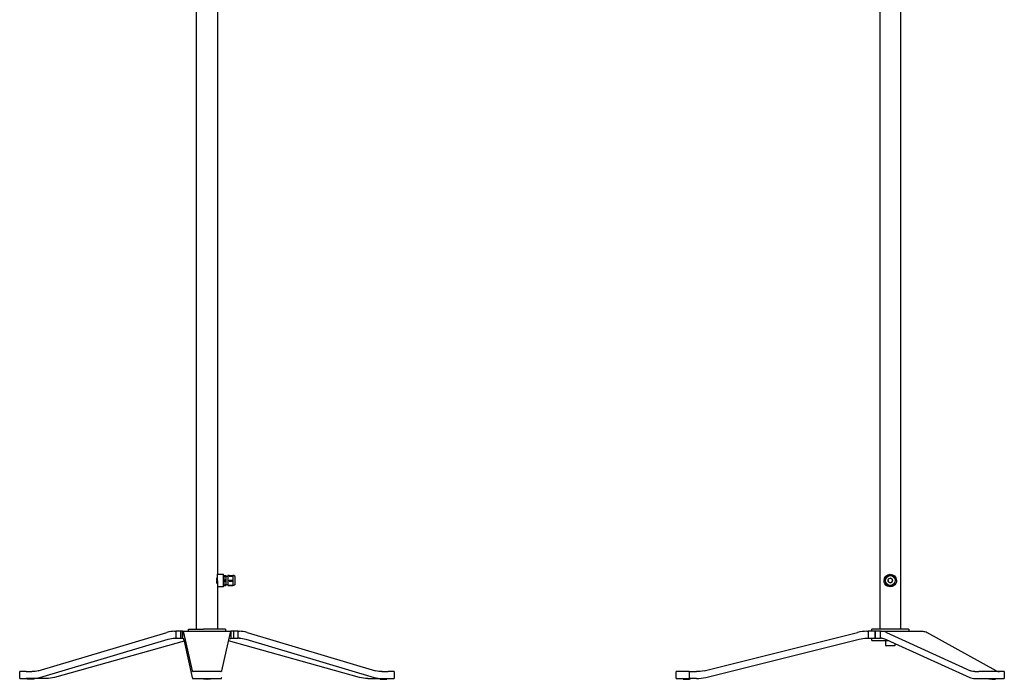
# Model space of a CAD drawing. Extents: x -3 to 1506, y 0 to 2864.
# Tile 1 of 4: x 0 to 1416, y 0 to 948. Entities that reach past the tile are written whole.
import ezdxf

# ---------------------------------------------------------------- set-up
doc = ezdxf.new("R2010")
doc.units = 0
doc.header["$MEASUREMENT"] = 0
doc.layers.add('MAKE2D$VISIBILE$CURVE', color=7, linetype='CONTINUOUS')

msp = doc.modelspace()

# ---------------------------------------------------------------- linework, layer by layer
at = {"layer": 'MAKE2D$VISIBILE$CURVE', "color": 7}
for p, q in [((254.4, 72), (254.4, 1550.9)), ((284.4, 1550.9), (284.4, 151)), ((1237.3, 1550.9), (1237.3, 72)), ((1267.3, 72), (1267.3, 1550.9)), ((283.5, 144.1), (283.4, 143.1)), ((283.4, 142), (283.5, 139.9)), ((283.7, 145.1), (283.5, 144.1)), ((283.9, 145.9), (283.7, 145.1)), ((284.4, 147.4), (284.3, 147.1)), ((284.4, 147.5), (284.4, 151)), ((284.4, 151), (293.4, 151)), ((284.4, 147.4), (284.4, 147.5)), ((284.4, 141.8), (284.4, 147.5)), ((284.4, 141.8), (284.4, 136.5)), ((293.6, 141.8), (293.1, 141.8)), ((293.4, 142.3), (293.4, 151)), ((293.4, 141.8), (293.4, 142.3)), ((293.4, 142.3), (293.7, 142.3)), ((293.6, 142.2), (293.4, 142.2)), ((293.4, 135.5), (293.4, 141.8)), ((293.4, 141.7), (293.7, 141.7)), ((293.6, 142.2), (293.6, 141.8)), ((293.6, 141.7), (293.6, 141.8)), ((293.7, 148.6), (293.7, 142.3)), ((293.7, 142.3), (293.7, 141.7)), ((293.7, 141.7), (293.7, 135.4)), ((293.7, 141.7), (293.9, 141.7)), ((293.9, 148.9), (293.9, 149.1)), ((293.9, 148.5), (293.9, 148.9)), ((296.3, 148.9), (293.9, 148.9)), ((293.9, 148.1), (293.9, 148.5)), ((293.9, 142.4), (293.9, 148.1)), ((293.9, 148.1), (296.3, 148.1)), ((293.9, 141.7), (293.9, 142.4)), ((296.3, 142.4), (293.9, 142.4)), ((293.9, 141), (293.9, 141.7)), ((296.4, 148.9), (296.3, 148.9)), ((296.3, 148.9), (296.3, 148.1)), ((296.3, 148.1), (296.4, 146.6)), ((296.4, 143.9), (296.3, 142.4)), ((296.3, 142.4), (296.3, 141.7)), ((296.3, 141.7), (296.3, 141)), ((296.4, 149.1), (296.4, 148.9)), ((296.4, 148.3), (296.4, 148.9)), ((296.4, 146.6), (296.4, 148.3)), ((296.4, 148.3), (299.5, 148.3)), ((296.4, 146.6), (296.4, 143.9)), ((296.4, 141.7), (296.4, 143.9)), ((296.4, 139.6), (296.4, 141.7)), ((299.5, 149), (299.5, 148.3)), ((301.5, 149), (299.5, 149)), ((299.5, 148.3), (299.5, 135.7)), ((301.5, 149), (301.5, 149.1)), ((301.5, 149.1), (306.8, 149.1)), ((301.5, 148.1), (301.5, 148.9)), ((301.5, 148.9), (306.8, 148.9)), ((301.5, 148.1), (306.8, 148.1)), ((301.5, 142.4), (306.8, 142.4)), ((301.5, 141), (301.5, 142.4)), ((306.8, 149.1), (306.8, 149)), ((306.8, 149), (306.8, 148.9)), ((307.9, 149), (306.8, 149)), ((306.8, 148.9), (306.8, 148.1)), ((306.8, 148.1), (306.8, 145.3)), ((306.8, 145.3), (306.8, 142.4)), ((306.8, 142.4), (306.8, 141)), ((309.9, 137), (309.9, 147)), ((1246.1, 145.3), (1244.6, 142.4)), ((1247.6, 148.1), (1246.1, 145.3)), ((1252, 149), (1248.8, 148.9)), ((1255.3, 149.1), (1252, 149)), ((1258.2, 145.7), (1256.5, 148.5)), ((1260, 143), (1258.2, 145.7)), ((1258.5, 138.7), (1260, 141.6)), ((283.5, 139.9), (283.4, 140.9)), ((283.7, 138.9), (283.5, 139.9)), ((283.9, 138.1), (283.7, 138.9)), ((284.1, 137.4), (283.9, 138.1)), ((284.4, 136.6), (284.3, 136.9)), ((284.4, 136.6), (284.4, 136.5)), ((284.4, 136.5), (284.4, 133)), ((284.4, 133), (284.4, 72)), ((293.4, 133), (284.4, 133)), ((293.4, 133), (293.4, 135.5)), ((293.9, 135.5), (293.9, 141)), ((293.9, 141), (296.3, 141)), ((293.9, 134.9), (293.9, 135.5)), ((296.3, 135.5), (293.9, 135.5)), ((293.9, 134.9), (296.3, 134.9)), ((296.3, 141), (296.4, 139.6)), ((296.4, 137), (296.3, 135.5)), ((296.3, 135.5), (296.3, 134.9)), ((296.3, 134.9), (296.4, 134.9)), ((296.4, 139.6), (296.4, 137)), ((296.4, 135.7), (296.4, 137)), ((299.5, 135.7), (296.4, 135.7)), ((296.4, 134.9), (296.4, 135.7)), ((299.5, 135.7), (299.5, 135)), ((301.5, 135), (299.5, 135)), ((299.5, 135), (301.5, 135)), ((301.5, 141), (306.8, 141)), ((301.5, 135), (301.5, 135.5)), ((301.5, 135.5), (306.8, 135.5)), ((301.5, 134.9), (301.5, 135)), ((301.5, 134.9), (306.8, 134.9)), ((306.8, 141), (306.8, 138.3)), ((306.8, 138.3), (306.8, 135.5)), ((306.8, 135.5), (306.8, 135)), ((306.8, 135), (306.8, 134.9)), ((307.9, 135), (306.8, 135)), ((1244.7, 141), (1246.4, 138.3)), ((1246.4, 138.3), (1248.1, 135.5)), ((1249.3, 134.9), (1252.6, 135)), ((1252.6, 135), (1255.8, 135.1)), ((1257, 135.9), (1258.5, 138.7)), ((242.9, 72), (254.4, 72)), ((242.9, 69), (242.9, 72)), ((254.4, 72), (264.2, 72)), ((284.4, 72), (264.2, 72)), ((295.9, 72), (284.4, 72)), ((295.9, 72), (295.9, 69)), ((1237.3, 72), (1225.8, 72)), ((1225.8, 69), (1225.8, 72)), ((1267.3, 72), (1237.3, 72)), ((1278.3, 72), (1267.3, 72)), ((1278.3, 72), (1278.8, 72)), ((1278.8, 72), (1278.8, 69)), ((26.8, 12.3), (211.7, 67.4)), ((28.9, 2.6), (213.8, 57.7)), ((222.9, 69), (224.5, 69)), ((222.9, 59), (224.5, 59)), ((224.5, 69), (224.5, 59)), ((231.3, 69), (224.5, 69)), ((224.5, 59), (231.3, 59)), ((231.3, 69), (231.3, 67.4)), ((231.4, 69), (231.3, 69)), ((231.3, 67.4), (231.3, 59)), ((231.3, 67.4), (231.4, 67.4)), ((231.4, 63.5), (231.3, 63.4)), ((231.3, 59), (231.4, 59)), ((231.4, 69), (231.4, 67.4)), ((231.6, 69), (231.4, 69)), ((231.4, 67.4), (231.4, 59)), ((231.4, 59), (231.6, 59)), ((231.6, 69), (231.6, 59)), ((231.6, 69), (231.6, 69)), ((231.6, 67.4), (231.6, 69)), ((234.9, 69), (231.6, 69)), ((231.6, 59), (231.6, 67.4)), ((231.6, 67.4), (231.6, 67.4)), ((231.6, 63.5), (231.6, 63.5)), ((231.6, 59), (231.6, 59)), ((231.6, 59), (234.9, 59)), ((234.9, 59), (234.9, 69)), ((234.9, 69), (235, 69)), ((235, 59), (234.9, 59)), ((235.1, 69), (235, 69)), ((235, 69), (235, 69)), ((235, 69), (235, 69)), ((235, 69), (235, 69)), ((235, 69), (235, 69)), ((235, 69), (235, 69)), ((235, 69), (235, 69)), ((235, 69), (235, 69)), ((235, 69), (235, 69)), ((235, 69), (235, 69)), ((235, 69), (242.9, 69)), ((235, 59), (235, 59)), ((235, 59), (235, 59)), ((235, 59), (235, 59)), ((235, 59), (235, 59)), ((235, 59), (235.1, 59)), ((235.1, 68.9), (235.1, 69)), ((235.1, 69), (235.1, 69)), ((235.1, 69), (235.1, 69)), ((235.1, 69), (235.1, 69)), ((235.1, 69), (235.1, 69)), ((235.1, 69), (235.1, 69)), ((235.1, 69), (235.1, 69)), ((235.1, 69), (235.1, 69)), ((235.1, 69), (235.1, 69)), ((235.1, 69), (235.1, 69)), ((235.1, 69), (235.1, 69)), ((235.1, 69), (235.1, 69)), ((235.1, 69), (235.1, 69)), ((235.1, 69), (235.1, 69)), ((235.1, 69), (235.1, 69)), ((235.1, 69), (235.1, 69)), ((235.1, 69), (235.1, 69)), ((235.1, 69), (235.1, 69)), ((235.1, 69), (235.1, 69)), ((235.1, 69), (235.1, 69)), ((235.1, 69), (235.1, 69)), ((235.2, 68.9), (235.1, 68.9)), ((235.1, 59), (235.1, 59)), ((235.1, 59), (235.1, 59)), ((235.1, 59), (235.1, 59)), ((235.1, 59), (235.1, 59)), ((235.1, 59), (235.1, 59)), ((235.1, 59), (235.1, 59)), ((235.1, 59), (235.1, 59)), ((235.1, 59), (235.1, 59)), ((235.1, 59), (235.1, 59)), ((235.1, 59), (235.1, 59)), ((235.1, 59), (235.1, 59)), ((235.1, 59), (235.1, 59)), ((235.1, 59), (235.1, 59)), ((235.1, 59), (235.1, 59)), ((235.1, 59), (235.1, 59)), ((235.1, 59), (235.1, 59)), ((235.1, 59), (235.1, 59)), ((235.1, 59), (235.1, 59)), ((235.1, 59), (235.2, 59)), ((235.2, 68.8), (235.2, 68.9)), ((235.2, 68.9), (235.2, 68.9)), ((235.2, 68.9), (235.2, 68.9)), ((235.2, 68.9), (235.2, 68.9)), ((235.2, 68.9), (235.2, 68.9)), ((235.2, 68.9), (235.2, 68.9)), ((235.2, 68.9), (235.2, 68.9)), ((235.2, 68.9), (235.2, 68.9)), ((235.2, 68.9), (235.2, 68.9)), ((235.2, 68.9), (235.2, 68.9)), ((235.3, 68.8), (235.2, 68.8)), ((235.2, 68.8), (235.2, 68.8)), ((235.2, 59), (235.2, 58.9)), ((235.2, 58.9), (235.2, 58.9)), ((235.2, 58.9), (235.2, 58.9)), ((235.2, 58.9), (235.2, 58.9)), ((235.2, 58.9), (235.2, 58.9)), ((235.2, 58.9), (235.2, 58.9)), ((235.2, 58.9), (235.2, 58.9)), ((235.2, 58.9), (235.2, 58.9)), ((235.2, 58.9), (235.2, 58.9)), ((235.2, 58.9), (235.2, 58.9)), ((235.2, 58.9), (235.2, 58.9)), ((235.2, 58.9), (235.3, 58.8)), ((235.3, 68.7), (235.3, 68.8)), ((235.3, 68.8), (235.3, 68.8)), ((235.3, 68.8), (235.3, 68.8)), ((235.3, 68.6), (235.3, 68.7)), ((235.3, 68.7), (235.3, 68.7)), ((235.4, 68.6), (235.3, 68.6)), ((235.3, 58.8), (235.3, 58.8)), ((235.3, 58.8), (235.3, 58.8)), ((235.3, 58.8), (235.3, 58.8)), ((235.3, 58.8), (235.3, 58.8)), ((235.3, 58.8), (235.3, 58.7)), ((235.3, 58.7), (235.3, 58.7)), ((235.3, 58.7), (235.4, 58.7)), ((235.4, 68.5), (235.4, 68.6)), ((235.4, 68.4), (235.4, 68.5)), ((235.4, 68.5), (235.4, 68.5)), ((235.5, 68.2), (235.4, 68.4)), ((235.4, 58.7), (235.4, 58.6)), ((235.4, 58.6), (235.4, 58.6)), ((235.4, 58.6), (235.4, 58.5)), ((235.4, 58.5), (235.4, 58.5)), ((235.4, 58.5), (235.5, 58.4)), ((235.5, 68.1), (235.5, 68.2)), ((235.6, 67.9), (235.5, 68.1)), ((235.5, 58.4), (235.5, 58.2)), ((235.5, 58.2), (235.6, 58.1)), ((235.6, 67.7), (235.6, 67.9)), ((235.7, 67.4), (235.6, 67.7)), ((235.6, 58.1), (235.6, 58)), ((235.6, 58), (235.7, 57.7)), ((235.7, 67.4), (248.2, 12.3)), ((235.7, 57.7), (236.4, 54.6)), ((242.9, 69), (295.9, 69)), ((252.5, 69), (252.5, 69)), ((290.6, 12.3), (303.1, 67.4)), ((295.9, 69), (303.8, 69)), ((303.2, 67.7), (303.1, 67.4)), ((303.1, 57.7), (303.2, 58)), ((303.3, 67.9), (303.2, 67.7)), ((303.2, 58), (303.3, 58.1)), ((303.4, 68.4), (303.3, 68.2)), ((303.3, 68.2), (303.3, 68.1)), ((303.3, 68.1), (303.3, 67.9)), ((303.3, 58.4), (303.4, 58.5)), ((303.3, 58.2), (303.3, 58.4)), ((303.3, 58.1), (303.3, 58.2)), ((303.5, 68.6), (303.4, 68.5)), ((303.4, 68.5), (303.4, 68.5)), ((303.4, 68.5), (303.4, 68.4)), ((303.4, 58.6), (303.5, 58.7)), ((303.4, 58.5), (303.4, 58.6)), ((303.4, 58.6), (303.4, 58.6)), ((303.4, 58.5), (303.4, 58.5)), ((303.6, 68.8), (303.5, 68.7)), ((303.5, 68.7), (303.5, 68.7)), ((303.5, 68.7), (303.5, 68.6)), ((303.5, 68.6), (303.5, 68.6)), ((303.5, 58.7), (303.5, 58.8)), ((303.5, 58.8), (303.5, 58.8)), ((303.5, 58.8), (303.6, 58.8)), ((303.5, 58.7), (303.5, 58.7)), ((303.5, 58.7), (303.5, 58.7)), ((303.7, 68.9), (303.6, 68.9)), ((303.6, 68.9), (303.6, 68.9)), ((303.6, 68.9), (303.6, 68.9)), ((303.6, 68.9), (303.6, 68.9)), ((303.6, 68.9), (303.6, 68.9)), ((303.6, 68.9), (303.6, 68.8)), ((303.6, 68.8), (303.6, 68.8)), ((303.6, 68.8), (303.6, 68.8)), ((303.6, 68.8), (303.6, 68.8)), ((303.6, 68.8), (303.6, 68.8)), ((303.6, 58.8), (303.6, 58.9)), ((303.6, 58.9), (303.6, 58.9)), ((303.6, 58.9), (303.6, 58.9)), ((303.6, 58.9), (303.6, 58.9)), ((303.6, 58.9), (303.6, 58.9)), ((303.6, 58.9), (303.6, 58.9)), ((303.6, 58.9), (303.6, 58.9)), ((303.6, 58.9), (303.7, 58.9)), ((303.6, 58.8), (303.6, 58.8)), ((303.6, 58.8), (303.6, 58.8)), ((303.8, 69), (303.7, 69)), ((303.7, 69), (303.7, 69)), ((303.7, 69), (303.7, 69)), ((303.7, 69), (303.7, 69)), ((303.7, 69), (303.7, 69)), ((303.7, 69), (303.7, 69)), ((303.7, 69), (303.7, 69)), ((303.7, 69), (303.7, 69)), ((303.7, 69), (303.7, 69)), ((303.7, 69), (303.7, 69)), ((303.7, 69), (303.7, 69)), ((303.7, 69), (303.7, 69)), ((303.7, 69), (303.7, 68.9)), ((303.7, 68.9), (303.7, 68.9)), ((303.7, 68.9), (303.7, 68.9)), ((303.7, 68.9), (303.7, 68.9)), ((303.7, 68.9), (303.7, 68.9)), ((303.7, 68.9), (303.7, 68.9)), ((303.7, 58.9), (303.7, 59)), ((303.7, 59), (303.7, 59)), ((303.7, 59), (303.7, 59)), ((303.7, 59), (303.7, 59)), ((303.7, 59), (303.7, 59)), ((303.7, 59), (303.7, 59)), ((303.7, 59), (303.7, 59)), ((303.7, 59), (303.7, 59)), ((303.7, 59), (303.7, 59)), ((303.7, 59), (303.7, 59)), ((303.7, 59), (303.7, 59)), ((303.7, 59), (303.7, 59)), ((303.7, 59), (303.7, 59)), ((303.7, 59), (303.7, 59)), ((303.7, 59), (303.8, 59)), ((303.7, 58.9), (303.7, 58.9)), ((303.7, 58.9), (303.7, 58.9)), ((303.7, 58.9), (303.7, 58.9)), ((303.8, 69), (303.8, 69)), ((303.8, 69), (303.8, 69)), ((303.8, 69), (303.8, 69)), ((303.8, 69), (303.8, 69)), ((303.8, 69), (303.8, 69)), ((303.8, 69), (303.8, 69)), ((303.8, 69), (303.8, 69)), ((303.8, 69), (303.8, 69)), ((303.8, 69), (303.8, 69)), ((303.8, 69), (303.8, 69)), ((303.8, 69), (303.8, 69)), ((303.8, 69), (303.8, 69)), ((303.8, 69), (303.8, 69)), ((303.8, 69), (303.8, 69)), ((303.8, 69), (303.8, 69)), ((303.8, 69), (303.8, 69)), ((303.8, 69), (303.8, 69)), ((303.8, 69), (303.8, 69)), ((303.8, 69), (303.9, 69)), ((303.8, 59), (303.8, 59)), ((303.8, 59), (303.8, 59)), ((303.8, 59), (303.8, 59)), ((303.8, 59), (303.8, 59)), ((303.8, 59), (303.8, 59)), ((303.8, 59), (303.8, 59)), ((303.8, 59), (303.8, 59)), ((303.8, 59), (303.8, 59)), ((303.8, 59), (303.8, 59)), ((303.8, 59), (303.8, 59)), ((303.8, 59), (303.9, 59)), ((303.9, 69), (303.9, 59)), ((307.4, 69), (303.9, 69)), ((303.9, 59), (307.4, 59)), ((307.4, 69), (307.4, 69)), ((307.7, 69), (307.4, 69)), ((307.4, 69), (307.4, 69)), ((307.4, 69), (307.4, 67.4)), ((307.4, 67.4), (307.4, 59)), ((307.4, 67.4), (307.7, 67.4)), ((307.7, 63.4), (307.4, 63.5)), ((307.4, 59), (307.4, 59)), ((307.4, 59), (307.7, 59)), ((307.4, 59), (307.4, 59)), ((314.3, 69), (307.7, 69)), ((307.7, 69), (307.7, 67.4)), ((307.7, 67.4), (307.7, 59)), ((307.7, 59), (314.3, 59)), ((314.3, 59), (314.3, 69)), ((314.3, 69), (316, 69)), ((316, 59), (314.3, 59)), ((325.1, 57.7), (509.9, 2.6)), ((327.1, 67.4), (512, 12.3)), ((984.4, 12.3), (1205.1, 67.4)), ((986.8, 2.6), (1207.5, 57.7)), ((1218.4, 69), (1220.4, 69)), ((1218.4, 59), (1220.4, 59)), ((1225.8, 69), (1220.4, 69)), ((1220.4, 69), (1220.4, 59)), ((1220.4, 59), (1225.8, 59)), ((1230.2, 69), (1225.8, 69)), ((1225.8, 59), (1230.2, 59)), ((1225.8, 56), (1225.8, 59)), ((1230.3, 69), (1230.2, 69)), ((1230.2, 69), (1230.2, 59)), ((1230.3, 59), (1230.2, 59)), ((1230.3, 69), (1230.3, 59)), ((1230.5, 69), (1230.3, 69)), ((1230.3, 59), (1230.5, 59)), ((1230.5, 69), (1230.6, 69)), ((1230.5, 59), (1230.5, 69)), ((1230.6, 59), (1230.5, 59)), ((1230.7, 69), (1230.6, 69)), ((1230.6, 59), (1230.7, 59)), ((1238.4, 69), (1230.7, 69)), ((1230.7, 69), (1230.7, 59)), ((1230.7, 59), (1238.4, 59)), ((1238.4, 69), (1239.5, 69)), ((1238.4, 59), (1238.4, 69)), ((1239.5, 59), (1238.4, 59)), ((1239.5, 69), (1240.1, 69)), ((1240.1, 69), (1278.8, 69)), ((1245.5, 57.7), (1258.8, 51.6)), ((1246.7, 67.4), (1367.9, 12.3)), ((1278.8, 69), (1299, 69)), ((1404.6, 12.3), (1305.1, 67.4)), ((236.4, 54.6), (50.1, 2.6)), ((236.4, 54.6), (248.2, 2.6)), ((488.7, 2.6), (300.4, 55.1)), ((1225.8, 56), (1245.8, 56)), ((1245.8, 48.4), (1245.8, 56)), ((1245.8, 56), (1249.2, 56)), ((1258.4, 48), (1246.2, 48)), ((1258.8, 51.6), (1366.7, 2.6)), ((1258.8, 51.6), (1258.8, 48.4)), ((0, 1), (0, 11)), ((9.1, 11), (0, 11)), ((0, 1), (9.1, 1)), ((9.1, 11), (17.7, 11)), ((10.7, 1), (9.1, 1)), ((17.7, 1), (10.7, 1)), ((10.7, 0.7), (10.7, 1)), ((15.8, 0), (15.5, 0)), ((15.5, 0), (15.5, 0)), ((15.8, 0), (15.9, 0)), ((17.9, 1), (17.7, 1)), ((38.2, 1), (17.9, 1)), ((17.9, 1), (17.9, 0.7)), ((20.7, 0.7), (17.9, 0.7)), ((248.3, 12), (248.2, 12.3)), ((248.2, 2.6), (248.3, 2.3)), ((248.3, 11.9), (248.3, 12)), ((248.4, 11.8), (248.3, 11.9)), ((248.3, 2.3), (248.3, 2.1)), ((248.3, 2.1), (248.4, 1.9)), ((248.4, 11.6), (248.4, 11.8)), ((248.5, 11.5), (248.4, 11.6)), ((248.4, 1.9), (248.4, 1.8)), ((248.4, 1.8), (248.5, 1.6)), ((248.5, 11.4), (248.5, 11.5)), ((248.5, 11.5), (248.5, 11.5)), ((248.5, 11.3), (248.5, 11.4)), ((248.5, 11.4), (248.5, 11.4)), ((248.6, 11.3), (248.5, 11.3)), ((248.5, 1.6), (248.5, 1.5)), ((248.5, 1.5), (248.5, 1.5)), ((248.5, 1.5), (248.5, 1.4)), ((248.5, 1.4), (248.6, 1.4)), ((248.6, 11.2), (248.6, 11.3)), ((248.6, 11.3), (248.6, 11.3)), ((248.7, 11.1), (248.6, 11.2)), ((248.6, 11.2), (248.6, 11.2)), ((248.6, 11.2), (248.6, 11.2)), ((248.6, 11.2), (248.6, 11.2)), ((248.6, 11.2), (248.6, 11.2)), ((248.6, 1.4), (248.6, 1.3)), ((248.6, 1.3), (248.6, 1.3)), ((248.6, 1.3), (248.6, 1.2)), ((248.6, 1.2), (248.6, 1.2)), ((248.6, 1.2), (248.6, 1.2)), ((248.6, 1.2), (248.7, 1.2)), ((248.8, 11), (248.7, 11.1)), ((248.7, 11.1), (248.7, 11.1)), ((248.7, 11.1), (248.7, 11.1)), ((248.7, 11.1), (248.7, 11.1)), ((248.7, 11.1), (248.7, 11.1)), ((248.7, 11.1), (248.7, 11.1)), ((248.7, 11.1), (248.7, 11.1)), ((248.7, 11.1), (248.7, 11.1)), ((248.7, 11.1), (248.7, 11.1)), ((248.7, 11.1), (248.7, 11.1)), ((248.7, 11.1), (248.7, 11.1)), ((248.7, 1.2), (248.7, 1.2)), ((248.7, 1.2), (248.7, 1.1)), ((248.7, 1.1), (248.7, 1.1)), ((248.7, 1.1), (248.7, 1.1)), ((248.7, 1.1), (248.7, 1.1)), ((248.7, 1.1), (248.7, 1.1)), ((248.7, 1.1), (248.7, 1.1)), ((248.7, 1.1), (248.7, 1.1)), ((248.7, 1.1), (248.7, 1.1)), ((248.7, 1.1), (248.7, 1.1)), ((248.7, 1.1), (248.8, 1.1)), ((248.9, 11), (248.8, 11)), ((248.8, 11), (248.8, 11)), ((248.8, 11), (248.8, 11)), ((248.8, 11), (248.8, 11)), ((248.8, 11), (248.8, 11)), ((248.8, 11), (248.8, 11)), ((248.8, 11), (248.8, 11)), ((248.8, 11), (248.8, 11)), ((248.8, 11), (248.8, 11)), ((248.8, 11), (248.8, 11)), ((248.8, 11), (248.8, 11)), ((248.8, 11), (248.8, 11)), ((248.8, 11), (248.8, 11)), ((248.8, 11), (248.8, 11)), ((248.8, 11), (248.8, 11)), ((248.8, 11), (248.8, 11)), ((248.8, 11), (248.8, 11)), ((248.8, 11), (248.8, 11)), ((248.8, 11), (248.8, 11)), ((248.8, 1.1), (248.8, 1.1)), ((248.8, 1.1), (248.8, 1)), ((248.8, 1), (248.8, 1)), ((248.8, 1), (248.8, 1)), ((248.8, 1), (248.8, 1)), ((248.8, 1), (248.8, 1)), ((248.8, 1), (248.8, 1)), ((248.8, 1), (248.8, 1)), ((248.8, 1), (248.8, 1)), ((248.8, 1), (248.8, 1)), ((248.8, 1), (248.8, 1)), ((248.8, 1), (248.8, 1)), ((248.8, 1), (248.8, 1)), ((248.8, 1), (248.8, 1)), ((248.8, 1), (248.8, 1)), ((248.8, 1), (248.8, 1)), ((248.8, 1), (248.8, 1)), ((248.8, 1), (248.8, 1)), ((248.8, 1), (248.8, 1)), ((248.8, 1), (248.8, 1)), ((248.8, 1), (248.9, 1)), ((248.9, 11), (249.4, 11)), ((248.9, 11), (248.9, 11)), ((248.9, 11), (248.9, 11)), ((248.9, 11), (248.9, 11)), ((248.9, 11), (248.9, 11)), ((248.9, 11), (248.9, 11)), ((248.9, 1), (249.4, 1)), ((248.9, 1), (248.9, 1)), ((248.9, 1), (248.9, 1)), ((248.9, 1), (248.9, 1)), ((248.9, 1), (248.9, 1)), ((248.9, 1), (248.9, 1)), ((248.9, 1), (248.9, 1)), ((248.9, 1), (248.9, 1)), ((248.9, 1), (248.9, 1)), ((248.9, 1), (248.9, 1)), ((248.9, 1), (248.9, 1)), ((248.9, 1), (248.9, 1)), ((289.4, 11), (249.4, 11)), ((249.4, 1), (266.7, 1)), ((266.7, 0.7), (264.4, 0.7)), ((266.7, 1), (274.4, 1)), ((266.7, 0.7), (266.7, 1)), ((269.2, 0), (269.3, 0)), ((269.3, 0), (269.6, 0)), ((269.6, 0), (269.6, 0)), ((274.4, 1), (289.4, 1)), ((274.4, 1), (274.4, 0.7)), ((289.4, 11), (290, 11)), ((290, 1), (289.4, 1)), ((290.1, 11), (290, 11)), ((290, 11), (290, 11)), ((290, 11), (290, 11)), ((290, 11), (290, 11)), ((290, 11), (290, 11)), ((290, 11), (290, 11)), ((290, 11), (290, 11)), ((290, 11), (290, 11)), ((290, 11), (290, 11)), ((290, 11), (290, 11)), ((290, 11), (290, 11)), ((290, 11), (290, 11)), ((290, 11), (290, 11)), ((290, 11), (290, 11)), ((290, 11), (290, 11)), ((290, 11), (290, 11)), ((290, 11), (290, 11)), ((290, 11), (290, 11)), ((290, 11), (290, 11)), ((290, 1), (290, 1)), ((290, 1), (290, 1)), ((290, 1), (290, 1)), ((290, 1), (290, 1)), ((290, 1), (290, 1)), ((290, 1), (290, 1)), ((290, 1), (290, 1)), ((290, 1), (290, 1)), ((290, 1), (290, 1)), ((290, 1), (290, 1)), ((290, 1), (290, 1)), ((290, 1), (290, 1)), ((290, 1), (290, 1)), ((290, 1), (290, 1)), ((290, 1), (290, 1)), ((290, 1), (290, 1)), ((290, 1), (290, 1)), ((290, 1), (290, 1)), ((290, 1), (290, 1)), ((290, 1), (290, 1)), ((290, 1), (290, 1)), ((290, 1), (290, 1)), ((290, 1), (290, 1)), ((290, 1), (290, 1)), ((290, 1), (290, 1)), ((290, 1), (290, 1)), ((290, 1), (290.1, 1)), ((290.2, 11.1), (290.1, 11.1)), ((290.1, 11.1), (290.1, 11.1)), ((290.1, 11.1), (290.1, 11.1)), ((290.1, 11.1), (290.1, 11.1)), ((290.1, 11.1), (290.1, 11.1)), ((290.1, 11.1), (290.1, 11.1)), ((290.1, 11.1), (290.1, 11.1)), ((290.1, 11.1), (290.1, 11.1)), ((290.1, 11.1), (290.1, 11)), ((290.1, 11), (290.1, 11)), ((290.1, 11), (290.1, 11)), ((290.1, 11), (290.1, 11)), ((290.1, 11), (290.1, 11)), ((290.1, 11), (290.1, 11)), ((290.1, 1), (290.1, 1.1)), ((290.1, 1.1), (290.1, 1.1)), ((290.1, 1.1), (290.1, 1.1)), ((290.1, 1.1), (290.1, 1.1)), ((290.1, 1.1), (290.1, 1.1)), ((290.1, 1.1), (290.1, 1.1)), ((290.1, 1.1), (290.1, 1.1)), ((290.1, 1.1), (290.1, 1.1)), ((290.1, 1.1), (290.1, 1.1)), ((290.1, 1.1), (290.1, 1.1)), ((290.1, 1.1), (290.2, 1.1)), ((290.1, 1), (290.1, 1)), ((290.1, 1), (290.1, 1)), ((290.1, 1), (290.1, 1)), ((290.3, 11.3), (290.2, 11.3)), ((290.2, 11.3), (290.2, 11.2)), ((290.2, 11.2), (290.2, 11.2)), ((290.2, 11.2), (290.2, 11.2)), ((290.2, 11.2), (290.2, 11.2)), ((290.2, 11.2), (290.2, 11.2)), ((290.2, 11.2), (290.2, 11.1)), ((290.2, 11.1), (290.2, 11.1)), ((290.2, 11.1), (290.2, 11.1)), ((290.2, 1.3), (290.3, 1.4)), ((290.2, 1.2), (290.2, 1.3)), ((290.2, 1.3), (290.2, 1.3)), ((290.2, 1.1), (290.2, 1.2)), ((290.2, 1.2), (290.2, 1.2)), ((290.2, 1.2), (290.2, 1.2)), ((290.2, 1.2), (290.2, 1.2)), ((290.2, 1.2), (290.2, 1.2)), ((290.4, 11.5), (290.3, 11.4)), ((290.3, 11.4), (290.3, 11.4)), ((290.3, 11.4), (290.3, 11.3)), ((290.3, 11.3), (290.3, 11.3)), ((290.3, 1.5), (290.4, 1.6)), ((290.3, 1.4), (290.3, 1.5)), ((290.3, 1.5), (290.3, 1.5)), ((290.3, 1.4), (290.3, 1.4)), ((290.5, 11.8), (290.4, 11.6)), ((290.4, 11.6), (290.4, 11.5)), ((290.4, 11.5), (290.4, 11.5)), ((290.4, 1.8), (290.5, 1.9)), ((290.4, 1.6), (290.4, 1.8)), ((290.6, 12.3), (290.5, 12)), ((290.5, 12), (290.5, 11.9)), ((290.5, 11.9), (290.5, 11.8)), ((290.5, 2.3), (290.6, 2.6)), ((290.5, 2.1), (290.5, 2.3)), ((290.5, 1.9), (290.5, 2.1)), ((500.6, 1), (521.1, 1)), ((528.2, 0.7), (518.2, 0.7)), ((521.1, 11), (529.8, 11)), ((521.1, 1), (529.8, 1)), ((523, 0), (523.2, 0)), ((523.2, 0), (523.4, 0)), ((538.8, 11), (529.8, 11)), ((529.8, 1), (538.8, 1)), ((538.8, 11), (538.8, 1)), ((963.2, 11), (944.3, 11)), ((944.3, 1), (944.3, 11)), ((944.3, 1), (954.3, 1)), ((954.3, 1), (963.2, 1)), ((954.3, 0.7), (954.3, 1)), ((954.3, 0.7), (955.1, 0.7)), ((954.6, 0.4), (955.3, 0.4)), ((955.1, 0.7), (963.5, 0.7)), ((955.3, 0.4), (963.3, 0.4)), ((955.3, 0.4), (955.3, 0.4)), ((959.1, 0), (959.2, 0)), ((959.2, 0), (959.5, 0)), ((959.5, 0), (959.5, 0)), ((963.2, 11), (973.5, 11)), ((963.2, 11), (963.2, 1)), ((963.5, 1), (963.2, 1)), ((963.5, 1), (963.5, 0.7)), ((973.5, 1), (963.5, 1)), ((964.3, 0.7), (963.5, 0.7)), ((1373.9, 11), (1379.6, 11)), ((1373.9, 1), (1379.6, 1)), ((1409.5, 11), (1379.6, 11)), ((1379.6, 1), (1398.5, 1)), ((1398.5, 0.7), (1393.8, 0.7)), ((1398.5, 1), (1403.8, 1)), ((1398.5, 0.7), (1398.5, 1)), ((1398.5, 0.7), (1399.1, 0.7)), ((1398.5, 0.7), (1398.5, 0.4)), ((1398.5, 0.4), (1399.1, 0.4)), ((1398.6, 0), (1398.8, 0)), ((1399, 0), (1398.8, 0)), ((1399, 0), (1399, 0)), ((1399.1, 0.7), (1403.8, 0.7)), ((1399.1, 0.7), (1399.1, 0.4)), ((1399.1, 0.4), (1403.6, 0.4)), ((1403.8, 1), (1416.3, 1)), ((1403.8, 1), (1403.8, 0.7)), ((1416.3, 11), (1409.5, 11)), ((1416.3, 11), (1416.3, 1))]:
    msp.add_line(p, q, dxfattribs=at)
at = {"layer": 'MAKE2D$VISIBILE$CURVE', "color": 7, "extrusion": (0, 0, -1)}
for centre, radius, start, end in [((-299.5, 141.8), 16.1, 0.7443, 20.3836), ((-293.7, 148), 0.58, 90, 116.1574), ((-1252.3, 142), 9, 358.5093, 178.5093), ((-1252.3, 142), 9, 178.5093, 358.5093), ((-1252.3, 142), 7, 267.6915, 87.6915), ((-1252.3, 142), 3.28, 267.6915, 87.6915), ((-1252.3, 142), 3.25, 357.6915, 177.6915), ((-1252.3, 142), 7, 87.6915, 267.6915), ((-293.7, 136), 0.58, 270, 294.8991), ((-307.9, 137), 2, 180, 270), ((-307.9, 137), 2, 180.1398, 270.0232), ((-222.9, 27.2), 31.8, 73.3176, 89.9551), ((-315.9, 27.2), 31.8, 90.0449, 106.6824), ((-1218.4, 13.9), 45.1, 76.008, 89.992), ((-1239.4, 44.4), 14.6, 90.3312, 114.686), ((-1298.9, 56.4), 12.6, 90.5875, 119.5363), ((-1258.4, 48.4), 0.4, 180, 270), ((-11, 0.7), 0.3, 279.0209, 360), ((-15.5, 29), 29, 270, 279.0209), ((-15.9, 29), 29, 260.9791, 270), ((-17.7, 42.8), 31.8, 253.3185, 269.9543), ((-20.4, 0.7), 0.3, 180, 260.9791), ((-38.2, 45.1), 44.1, 254.3469, 269.9654), ((-264.7, 0.7), 0.3, 279.0209, 360), ((-269.2, 29), 29, 270, 279.0209), ((-269.6, 29), 29, 260.9791, 270), ((-274.1, 0.7), 0.3, 180, 260.9791), ((-500.6, 45.1), 44.1, 270.0346, 285.6531), ((-521.2, 42.8), 31.8, 270.0457, 286.6815), ((-518.5, 0.7), 0.3, 279.0209, 0), ((-523, 29), 29, 270, 279.0209), ((-527.9, 0.7), 0.3, 179.9659, 260.9272), ((-959.1, 29), 29, 270, 279.0209), ((-959.5, 29), 29, 260.9791, 270), ((-963.2, 0.6), 0.289, 176.5115, 254.5988), ((-964, 0.7), 0.3, 180, 260.9791), ((-973.5, 56.1), 45.1, 256.0087, 269.9913), ((-1374, 25.6), 14.6, 270.3324, 294.6848), ((-1394.1, 0.7), 0.3, 279.0209, 360), ((-1398.6, 29), 29, 270, 279.0209), ((-1399, 29), 29, 260.9791, 270)]:
    msp.add_arc(centre, radius, start, end, dxfattribs=at)
at = {"layer": 'MAKE2D$VISIBILE$CURVE', "color": 7}
for centre, radius, start, end in [((307.9, 147), 2, 0.0233, 90.0232), ((1252.3, 142), 7.72, 177.2813, 187.3357), ((1252.3, 142), 7.72, 117.2813, 127.3357), ((1252.3, 142), 3.25, 182.3085, 2.3085), ((1252.3, 142), 3.28, 272.3085, 92.3085), ((1252.3, 142), 7.72, 57.2813, 67.3357), ((1252.3, 142), 7.72, 357.2813, 7.3357), ((300.8, 142.6), 17.4, 188.9169, 200.047), ((1252.3, 142), 7.72, 237.2813, 247.3357), ((1252.3, 142), 7.72, 297.2813, 307.3357), ((222.9, 29.7), 39.3, 90.0445, 106.5727), ((315.9, 29.7), 39.3, 73.4273, 89.9555), ((1218.4, 13.9), 55.1, 90.0087, 103.9913), ((1239.4, 51.7), 17.3, 64.9004, 89.6496), ((1246.2, 48.4), 0.4, 180, 270), ((17.7, 40.3), 39.3, 270.0437, 286.5735), ((521.2, 40.3), 39.3, 253.4265, 269.9563), ((523, 28.9), 28.9, 260.9655, 269.8652), ((523.4, 28.9), 28.9, 270.0001, 279.0345), ((955.4, 0.6), 0.289, 176.5116, 254.5973), ((973.5, 56.1), 55.1, 270.008, 283.992), ((1374, 18.3), 17.3, 244.8992, 269.6509), ((1409.6, 20.9), 9.9, 239.877, 269.3744)]:
    msp.add_arc(centre, radius, start, end, dxfattribs=at)

doc.saveas('drawing.dxf')
